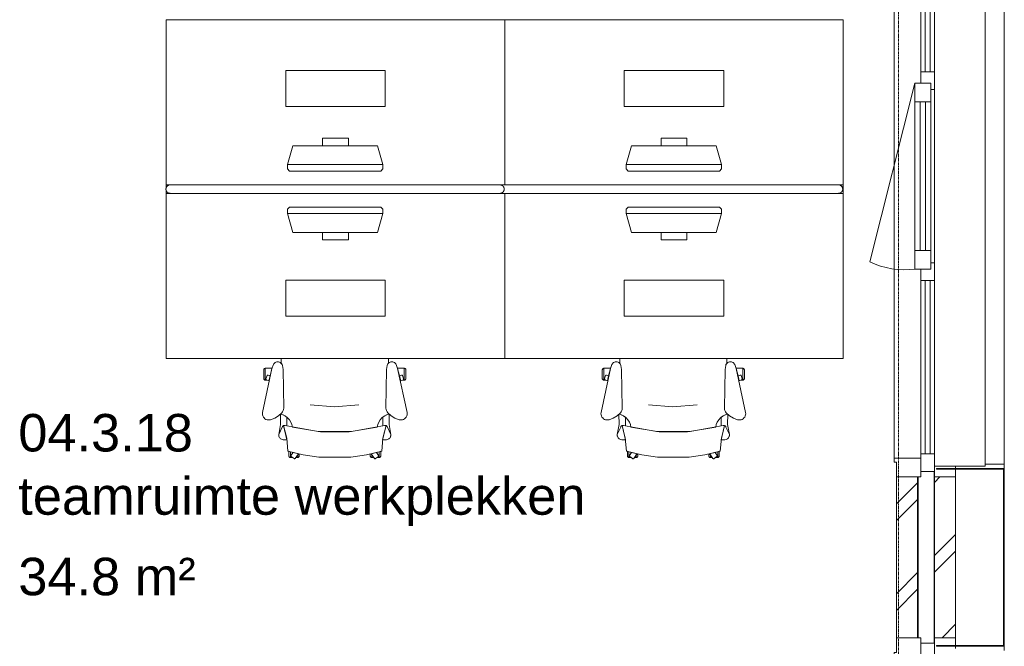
# Model space of a CAD drawing. Header units: millimetres. Extents: x -3388 to 301539, y -5590 to 54660.
# Tile 204 of 216: x 94847 to 99500, y 21180 to 24139. Entities that reach past the tile are written whole.
import ezdxf

# ---------------------------------------------------------------- set-up
doc = ezdxf.new("R2010")
doc.units = ezdxf.units.MM
doc.linetypes.add('stramienlijn', pattern=[21, 12, -3, 3, -3])
for name, color, linetype, lineweight in [('A-AREA-IDEN', 2, 'Continuous', 18), ('A-DETL-MBND', 5, 'Continuous', 9), ('A-FLOR', 192, 'Continuous', 13), ('A-GENM', 13, 'Continuous', 9), ('A-GLAZ', 151, 'Continuous', 9), ('A-GLAZ-CURT', 52, 'Continuous', 9), ('A-GLAZ-CWMG', 51, 'Continuous', 9), ('A-WALL', 113, 'Continuous', 9), ('I-FURN', 30, 'Continuous', 13), ('I-FURN-PNLS', 30, 'Continuous', 13), ('S-GRID', 1, 'Continuous', 9)]:
    doc.layers.add(name, color=color, linetype=linetype, lineweight=lineweight)
doc.styles.add('Arial', font='arial.ttf', dxfattribs={"height": 177.035928})
pattern_1 = [(45, (0, 0), (-212.132, 212.132), []), (45, (0, 2200), (-212.132, 212.132), [])]

# ---------------------------------------------------------------- blocks, each defined once
blk = doc.blocks.new('StadhuisZoetermeer_rvt-1-4e verdieping - bouwdeel 3_ 4_ 5')
at = {"layer": 'A-WALL'}
h = blk.add_hatch(dxfattribs=at)
h.set_pattern_fill('FP_1', color=253, style=0, pattern_type=2)
h.set_pattern_definition(pattern_1)
h.paths.add_polyline_path([(98990, 21220), (99090, 21220), (99090, 21980), (98990, 21980), (98990, 21693.6)], flags=0)
h = blk.add_hatch(dxfattribs=at)
h.set_pattern_fill('FP_1', color=253, style=0, pattern_type=2)
h.set_pattern_definition(pattern_1)
h.paths.add_polyline_path([(99170, 21220), (99270, 21220), (99270, 21980), (99170, 21980), (99170, 21693.6)], flags=0)
at = {"layer": 'A-WALL', "color": 253}
for p, q in [((99270, 22030), (99270, 22020)), ((99270, 22016), (99270, 21980)), ((99090, 21980), (98990, 21980)), ((98990, 21980), (98990, 21220)), ((99090, 21220), (99090, 21980)), ((99170, 21980), (99170, 22005)), ((99170, 21980), (99170, 21220)), ((99270, 21980), (99170, 21980)), ((99270, 21220), (99270, 21980)), ((98990, 21220), (99090, 21220)), ((99170, 21220), (99270, 21220)), ((99170, 21195), (99170, 21220)), ((99270, 21220), (99270, 21184)), ((99270, 21180), (99270, 21170))]:
    blk.add_line(p, q, dxfattribs=at)
blk = doc.blocks.new('stadhuis Zoetermeer_constructie_4_rvt-1-4e verdieping - bouwdeel 3_ 4_ 5')
at = {"layer": 'A-DETL-MBND', "color": 254}
blk.add_line((99168, 22005), (99168, 21195), dxfattribs=at)
at = {"layer": 'A-FLOR', "color": 8, "lineweight": 9}
blk.add_line((99093, 21220), (99093, 21980), dxfattribs=at)
blk = doc.blocks.new('82_FUS_WPB_AV_oth_werkplekken - wp_dubbel _4 pers_-369125-4e verdieping - bouwdeel 3_ 4_ 5')
at = {"layer": 'I-FURN-PNLS', "color": 8, "lineweight": 9}
for p, q in [((777.2, 20), (-781.3, 20)), ((2377.2, 20), (-781.3, 20)), ((-781.3, -20), (777.2, -20)), ((-781.3, -20), (2377.2, -20))]:
    blk.add_line(p, q, dxfattribs=at)
for points, knots in [([(-801.3, 0), (-801.3, 0.9), (-801.2, 2.3), (-800.9, 4.1), (-800.6, 5.3), (-800.2, 6.6), (-799.8, 7.8), (-799.2, 8.9), (-798.7, 10), (-798, 11.1), (-797.3, 12), (-796.6, 12.9), (-795.9, 13.8), (-795.1, 14.6), (-794, 15.5), (-792.8, 16.4), (-791.7, 17.1), (-790.5, 17.8), (-788.3, 18.8), (-785.2, 19.8), (-782.6, 20), (-781.3, 20)], [0, 0, 0, 0, 0.071429, 0.107143, 0.142857, 0.178571, 0.214286, 0.25, 0.285714, 0.321429, 0.357143, 0.392857, 0.428571, 0.464286, 0.5, 0.571429, 0.607143, 0.642857, 0.714286, 0.857143, 1, 1, 1, 1]), ([(-781.3, 20), (-782.6, 20), (-785.2, 19.8), (-788.3, 18.8), (-790.5, 17.8), (-791.7, 17.1), (-792.6, 16.6), (-793.4, 16), (-794.3, 15.3), (-795.1, 14.6), (-795.9, 13.8), (-796.6, 12.9), (-797.3, 12), (-798, 11.1), (-798.7, 10), (-799.2, 8.9), (-799.8, 7.8), (-800.2, 6.6), (-800.6, 5.3), (-800.9, 4.1), (-801.2, 2.3), (-801.3, 0.9), (-801.3, 0)], [-1, -1, -1, -1, -0.857143, -0.714286, -0.642857, -0.607143, -0.571429, -0.535714, -0.5, -0.464286, -0.428571, -0.392857, -0.357143, -0.321429, -0.285714, -0.25, -0.214286, -0.178571, -0.142857, -0.107143, -0.071429, 0, 0, 0, 0]), ([(-781.3, -20), (-782.6, -20), (-785.2, -19.8), (-788.3, -18.8), (-790.5, -17.8), (-791.7, -17.1), (-792.6, -16.6), (-793.4, -16), (-794.3, -15.3), (-795.1, -14.6), (-795.9, -13.8), (-796.6, -12.9), (-797.3, -12), (-798, -11.1), (-798.7, -10), (-799.2, -8.9), (-799.8, -7.8), (-800.2, -6.6), (-800.6, -5.3), (-800.9, -4.1), (-801.2, -2.3), (-801.3, -0.9), (-801.3, 0)], [0, 0, 0, 0, 0.142857, 0.285714, 0.357143, 0.392857, 0.428571, 0.464286, 0.5, 0.535714, 0.571429, 0.607143, 0.642857, 0.678571, 0.714286, 0.75, 0.785714, 0.821429, 0.857143, 0.892857, 0.928571, 1, 1, 1, 1]), ([(-801.3, 0), (-801.3, -0.9), (-801.2, -2.3), (-800.9, -4.1), (-800.6, -5.3), (-800.2, -6.6), (-799.8, -7.8), (-799.2, -8.9), (-798.7, -10), (-798, -11.1), (-797.1, -12.3), (-796.1, -13.5), (-795.1, -14.6), (-794.3, -15.3), (-793.4, -16), (-792.6, -16.6), (-791.7, -17.1), (-790.5, -17.8), (-788.3, -18.8), (-785.2, -19.8), (-782.6, -20), (-781.3, -20)], [-1, -1, -1, -1, -0.928571, -0.892857, -0.857143, -0.821429, -0.785714, -0.75, -0.714286, -0.678571, -0.642857, -0.571429, -0.535714, -0.5, -0.464286, -0.428571, -0.392857, -0.357143, -0.285714, -0.142857, 0, 0, 0, 0]), ([(777.2, 20), (778.5, 20), (781.1, 19.8), (784.2, 18.8), (786.3, 17.8), (787.5, 17.1), (788.4, 16.6), (789.3, 16), (790.1, 15.3), (790.9, 14.6), (791.7, 13.8), (792.5, 12.9), (793.2, 12), (793.9, 11.1), (794.5, 10), (795.1, 8.9), (795.6, 7.8), (796.1, 6.6), (796.5, 5.3), (796.8, 4.1), (797.1, 2.3), (797.2, 0.9), (797.2, 0)], [0, 0, 0, 0, 0.142857, 0.285714, 0.357143, 0.392857, 0.428571, 0.464286, 0.5, 0.535714, 0.571429, 0.607143, 0.642857, 0.678571, 0.714286, 0.75, 0.785714, 0.821429, 0.857143, 0.892857, 0.928571, 1, 1, 1, 1]), ([(797.2, 0), (797.2, -0.9), (797.1, -2.3), (796.8, -4.1), (796.5, -5.3), (796.1, -6.6), (795.6, -7.8), (795.1, -8.9), (794.5, -10), (793.9, -11.1), (793.2, -12), (792.5, -12.9), (791.7, -13.8), (790.9, -14.6), (789.8, -15.5), (788.7, -16.4), (787.5, -17.1), (786.3, -17.8), (784.2, -18.8), (781.1, -19.8), (778.5, -20), (777.2, -20)], [0, 0, 0, 0, 0.071429, 0.107143, 0.142857, 0.178571, 0.214286, 0.25, 0.285714, 0.321429, 0.357143, 0.392857, 0.428571, 0.464286, 0.5, 0.571429, 0.607143, 0.642857, 0.714286, 0.857143, 1, 1, 1, 1]), ([(2377.2, 20), (2378.5, 20), (2381.1, 19.8), (2384.2, 18.8), (2386.3, 17.8), (2387.5, 17.1), (2388.4, 16.6), (2389.3, 16), (2390.1, 15.3), (2390.9, 14.6), (2391.7, 13.8), (2392.5, 12.9), (2393.2, 12), (2393.9, 11.1), (2394.5, 10), (2395.1, 8.9), (2395.6, 7.8), (2396.1, 6.6), (2396.5, 5.3), (2396.8, 4.1), (2397.1, 2.3), (2397.2, 0.9), (2397.2, 0)], [0, 0, 0, 0, 0.142857, 0.285714, 0.357143, 0.392857, 0.428571, 0.464286, 0.5, 0.535714, 0.571429, 0.607143, 0.642857, 0.678571, 0.714286, 0.75, 0.785714, 0.821429, 0.857143, 0.892857, 0.928571, 1, 1, 1, 1]), ([(2397.2, 0), (2397.2, -0.9), (2397.1, -2.3), (2396.8, -4.1), (2396.5, -5.3), (2396.1, -6.6), (2395.6, -7.8), (2395.1, -8.9), (2394.5, -10), (2393.9, -11.1), (2393.2, -12), (2392.5, -12.9), (2391.7, -13.8), (2390.9, -14.6), (2389.8, -15.5), (2388.7, -16.4), (2387.5, -17.1), (2386.3, -17.8), (2384.2, -18.8), (2381.1, -19.8), (2378.5, -20), (2377.2, -20)], [0, 0, 0, 0, 0.071429, 0.107143, 0.142857, 0.178571, 0.214286, 0.25, 0.285714, 0.321429, 0.357143, 0.392857, 0.428571, 0.464286, 0.5, 0.571429, 0.607143, 0.642857, 0.714286, 0.857143, 1, 1, 1, 1])]:
    blk.add_open_spline(points, degree=3, knots=knots, dxfattribs=at)
blk = doc.blocks.new('82_FU_WPB_SH_oth_bureau dubbel - overleg 2p 1600x1600x700-362884-4e verdieping - bouwdeel 3_ 4_ 5')
at = {"layer": 'I-FURN', "color": 8, "lineweight": 9}
for p, q in [((-800, 820), (-800, 40)), ((800, 820), (-800, 820)), ((800, 820), (-800, 820)), ((-800, 820), (-800, 40)), ((800, 40), (800, 820)), ((800, 40), (800, 820)), ((-235, 580), (-235, 410)), ((235, 580), (-235, 580)), ((235, 410), (235, 580)), ((-235, 410), (235, 410)), ((-60.8, 260), (-60.8, 225)), ((60.8, 260), (-60.8, 260)), ((60.8, 225), (60.8, 260)), ((-226.2, 135.5), (-201.2, 225)), ((-201.2, 225), (198.8, 225)), ((198.8, 225), (223.8, 135.5)), ((-226.2, 135.5), (223.8, 135.5)), ((-226.2, 115.5), (-226.2, 135.5)), ((-217, 105.5), (-226.2, 115.5)), ((214.5, 105.5), (-217, 105.5)), ((223.8, 115.5), (214.5, 105.5)), ((223.8, 135.5), (223.8, 115.5)), ((-800, 40), (-800, 26.8)), ((-800, 40), (-781.3, 40)), ((-800, 40), (-781.3, 40)), ((-800, 13.2), (-800, 0)), ((-800, 0), (-781.3, 0)), ((-800, -780), (-800, 0)), ((800, 0), (800, -780)), ((-781.3, 0), (-800, 0)), ((-800, 0), (-800, -780)), ((800, -780), (800, 0)), ((-217, -65.5), (-226.2, -75.5)), ((-226.2, -75.5), (-226.2, -95.5)), ((214.5, -65.5), (-217, -65.5)), ((223.8, -75.5), (214.5, -65.5)), ((223.8, -95.5), (223.8, -75.5)), ((-226.2, -95.5), (-201.2, -185)), ((-226.2, -95.5), (223.8, -95.5)), ((198.8, -185), (223.8, -95.5)), ((-201.2, -185), (198.8, -185)), ((-60.8, -220), (-60.8, -185)), ((60.8, -185), (60.8, -220)), ((60.8, -220), (-60.8, -220)), ((-235, -580), (-235, -410)), ((-235, -410), (235, -410)), ((235, -410), (235, -580)), ((235, -580), (-235, -580)), ((800, -780), (-800, -780)), ((-800, -780), (800, -780))]:
    blk.add_line(p, q, dxfattribs=at)
blk = doc.blocks.new('82_FU_WPB_SH_oth_bureaustoel - Medachair_dwg-4535414-4e verdieping - bouwdeel 3_ 4_ 5')
at = {"layer": 'I-FURN', "color": 8, "lineweight": 9, "flags": 128}
for points in [[(940.758, 324.147), (956.25, 302.822), (930.663, 296.398), (920.955, 309.759), (920.562, 310.431), (920.307, 311.165), (920.201, 311.936), (920.246, 312.713), (920.443, 313.465), (920.782, 314.165), (921.252, 314.785), (921.833, 315.302), (935.215, 325.024), (935.808, 325.381), (936.454, 325.628), (937.133, 325.76), (937.824, 325.773), (938.507, 325.664), (939.161, 325.439), (939.766, 325.104), (940.304, 324.669)], [(1315.08, 324.147), (1299.59, 302.822), (1325.17, 296.398), (1334.88, 309.759), (1335.27, 310.431), (1335.53, 311.165), (1335.64, 311.936), (1335.59, 312.713), (1335.39, 313.465), (1335.05, 314.165), (1334.58, 314.785), (1334, 315.302), (1320.62, 325.024), (1319.95, 325.418), (1319.21, 325.673), (1318.44, 325.779), (1317.67, 325.733), (1316.92, 325.537), (1316.22, 325.197), (1315.6, 324.728)], [(892.889, 168.223), (890.967, 168.059), (889.043, 168.196), (887.164, 168.631), (885.376, 169.354), (900.733, 228.425), (905.902, 289.24), (978.561, 307.639), (1052.71, 318.565), (1203.12, 318.565), (1277.28, 307.639), (1349.93, 289.24), (1355.1, 228.425), (1370.46, 169.354), (1368.67, 168.631), (1366.79, 168.196), (1364.87, 168.059), (1362.95, 168.223), (1207.14, 197.058), (1048.69, 197.058)], [(918.125, 319.565), (927.701, 319.565), (921.833, 315.302), (921.252, 314.785), (920.782, 314.165), (920.443, 313.465), (920.246, 312.713), (920.201, 311.936), (920.307, 311.165), (920.562, 310.431), (920.955, 309.759), (930.663, 296.398), (918.125, 292.89), (918.125, 319.565), (918.125, 292.89), (910.828, 290.739), (910.828, 312.214), (910.93, 313.488), (911.254, 314.724), (911.788, 315.885), (912.516, 316.936), (913.416, 317.843), (914.461, 318.579), (915.618, 319.121), (916.852, 319.453)], [(952.817, 319.565), (944.086, 319.565), (952.817, 307.547)], [(956.25, 302.822), (960.114, 303.709), (960.114, 312.214), (960.012, 313.488), (959.689, 314.724), (959.155, 315.885), (958.427, 316.936), (957.526, 317.842), (956.482, 318.578), (955.325, 319.121), (954.091, 319.453), (952.817, 319.565), (952.817, 307.547)], [(1299.59, 302.822), (1295.72, 303.709), (1295.72, 312.214), (1295.82, 313.488), (1296.15, 314.724), (1296.68, 315.885), (1297.41, 316.936), (1298.31, 317.842), (1299.35, 318.578), (1300.51, 319.121), (1301.75, 319.453), (1303.02, 319.565), (1303.02, 307.547)], [(1303.02, 319.565), (1311.75, 319.565), (1303.02, 307.547)], [(1337.71, 319.565), (1328.13, 319.565), (1334, 315.302), (1334.58, 314.785), (1335.05, 314.165), (1335.39, 313.465), (1335.59, 312.713), (1335.64, 311.936), (1335.53, 311.165), (1335.27, 310.431), (1334.88, 309.759), (1325.17, 296.398), (1337.71, 292.89), (1337.71, 319.565), (1337.71, 292.89), (1345.01, 290.739), (1345.01, 312.214), (1344.91, 313.488), (1344.58, 314.724), (1344.05, 315.885), (1343.32, 316.936), (1342.42, 317.843), (1341.38, 318.579), (1340.22, 319.121), (1338.98, 319.453)], [(885.376, 169.354), (901.933, 235.905), (883.884, 235.905), (878.925, 235.405), (875.362, 233.856), (872.064, 231.801), (869.103, 229.285), (866.877, 226.428), (865.11, 223.266), (863.842, 219.874), (863.209, 217.007), (863.006, 214.077), (863.24, 211.15), (879.412, 175.835), (880.431, 173.831), (881.796, 172.044), (883.463, 170.535)], [(871.242, 164.405), (863.24, 211.15), (879.412, 175.835), (880.505, 173.714), (881.986, 171.843), (883.8, 170.291), (885.878, 169.118), (888.143, 168.366), (890.51, 168.064), (892.892, 168.223), (901.41, 170.576), (901.218, 129.572), (891.954, 123.132), (881.803, 118.206), (871.01, 114.916)], [(1362.94, 168.223), (1354.43, 170.576), (1354.62, 129.572), (1363.88, 123.132), (1374.03, 118.206), (1384.83, 114.916), (1384.59, 164.405), (1392.6, 211.15), (1376.42, 175.835), (1375.41, 173.831), (1374.04, 172.044), (1372.37, 170.535), (1370.46, 169.354), (1368.67, 168.631), (1366.79, 168.196), (1364.87, 168.059)], [(824.403, 141.678), (818.953, 142.657), (813.415, 142.634), (807.972, 141.609), (802.805, 139.617), (798.084, 136.723), (793.963, 133.023), (790.58, 128.638), (788.046, 123.714), (786.445, 118.413), (785.829, 112.909), (786.219, 107.385), (831.099, -100.079), (837.63, -118.572), (839.728, -122.329), (842.495, -125.624), (845.834, -128.337), (849.625, -130.373), (853.732, -131.657), (858.007, -132.144), (862.297, -131.816), (866.449, -130.686), (870.313, -128.793), (873.751, -126.206), (876.639, -123.017), (878.875, -119.341), (880.377, -115.309), (883.676, -96.3046), (886.374, 87.0952), (885.563, 92.9865), (883.773, 98.6577), (881.055, 103.947), (877.488, 108.705), (862.019, 123.036), (844.106, 134.163)], [(1369.46, 87.0952), (1372.16, -96.3046), (1375.46, -115.309), (1376.96, -119.341), (1379.2, -123.017), (1382.09, -126.206), (1385.52, -128.793), (1389.39, -130.686), (1393.54, -131.816), (1397.83, -132.144), (1402.1, -131.657), (1406.21, -130.373), (1410, -128.337), (1413.34, -125.624), (1416.11, -122.329), (1418.21, -118.572), (1424.74, -100.079), (1469.62, 107.385), (1470.01, 112.909), (1469.39, 118.413), (1467.79, 123.714), (1465.26, 128.638), (1461.87, 133.023), (1457.75, 136.723), (1453.03, 139.617), (1447.86, 141.609), (1442.42, 142.634), (1436.88, 142.657), (1431.43, 141.678), (1411.73, 134.163), (1393.82, 123.036), (1378.35, 108.705), (1374.78, 103.947), (1372.06, 98.6577), (1370.27, 92.9865)], [(799.562, -101.355), (799.562, -45.6211), (798.289, -45.733), (797.055, -46.0653), (795.898, -46.6078), (794.853, -47.3438), (793.953, -48.2507), (793.225, -49.3008), (792.691, -50.4619), (792.368, -51.6983), (792.265, -52.9721), (792.265, -94.1338), (792.419, -95.5465), (792.843, -96.9028), (793.521, -98.1512), (794.429, -99.2443), (795.532, -100.141), (796.787, -100.807), (798.148, -101.216)], [(799.562, -45.5991), (807.31, -45.5991), (805.271, -46.2618), (804.634, -46.532), (804.054, -46.9088), (803.548, -47.3805), (803.132, -47.9329), (802.818, -48.5492), (802.616, -49.2106), (802.531, -49.8971), (802.568, -50.5879), (802.723, -51.2618), (807.834, -66.993), (808.146, -67.7056), (808.591, -68.3438), (809.152, -68.8829), (809.807, -69.3023), (810.531, -69.5858), (811.297, -69.7226), (812.075, -69.7073), (812.834, -69.5406), (822.297, -66.4659), (831.099, -100.057), (831.452, -101.333), (799.562, -101.333)], [(816.415, -42.6409), (805.266, -46.2635), (804.629, -46.5337), (804.049, -46.9104), (803.543, -47.3822), (803.127, -47.9346), (802.813, -48.5508), (802.61, -49.2123), (802.526, -49.8988), (802.562, -50.5895), (802.718, -51.2635), (807.829, -66.9946), (808.141, -67.7073), (808.586, -68.3455), (809.147, -68.8846), (809.802, -69.304), (810.526, -69.5875), (811.292, -69.7243), (812.07, -69.709), (812.829, -69.5423), (822.292, -66.4676)], [(1456.27, -45.5991), (1448.53, -45.5991), (1450.57, -46.2618), (1451.2, -46.532), (1451.78, -46.9088), (1452.29, -47.3805), (1452.7, -47.9329), (1453.02, -48.5492), (1453.22, -49.2106), (1453.3, -49.8971), (1453.27, -50.5879), (1453.11, -51.2618), (1448, -66.993), (1447.73, -67.6297), (1447.35, -68.2097), (1446.88, -68.7156), (1446.33, -69.1319), (1445.71, -69.4459), (1445.05, -69.6481), (1444.37, -69.7324), (1443.68, -69.6962), (1443, -69.5406), (1433.54, -66.4659), (1424.74, -100.057), (1424.38, -101.333), (1456.27, -101.333)], [(1439.42, -42.6409), (1450.57, -46.2635), (1451.21, -46.5337), (1451.79, -46.9104), (1452.29, -47.3822), (1452.71, -47.9346), (1453.02, -48.5508), (1453.23, -49.2123), (1453.31, -49.8988), (1453.27, -50.5895), (1453.12, -51.2635), (1448.01, -66.9946), (1447.69, -67.7073), (1447.25, -68.3455), (1446.69, -68.8846), (1446.03, -69.304), (1445.31, -69.5875), (1444.54, -69.7243), (1443.77, -69.709), (1443.01, -69.5423), (1433.54, -66.4676)], [(1456.27, -101.355), (1456.27, -45.6211), (1457.55, -45.733), (1458.78, -46.0653), (1459.94, -46.6078), (1460.98, -47.3438), (1461.88, -48.2507), (1462.61, -49.3008), (1463.14, -50.4619), (1463.47, -51.6983), (1463.57, -52.9721), (1463.57, -94.1338), (1463.42, -95.5465), (1462.99, -96.9028), (1462.31, -98.1512), (1461.41, -99.2443), (1460.3, -100.141), (1459.05, -100.807), (1457.69, -101.216)]]:
    blk.add_lwpolyline(points, close=True, dxfattribs=at)
for points in [[(1391.99, 219.874), (1392.63, 217.007), (1392.83, 214.077), (1392.6, 211.15), (1392.83, 214.077), (1392.63, 217.007), (1391.99, 219.874), (1390.73, 223.267), (1388.96, 226.428), (1386.73, 229.285), (1383.77, 231.802), (1380.47, 233.857), (1376.91, 235.406), (1371.95, 235.905), (1353.9, 235.905), (1370.46, 169.354), (1372.37, 170.535), (1374.04, 172.044), (1375.41, 173.831), (1376.42, 175.835), (1392.6, 211.15)], [(1375.46, -115.309), (1372.16, -96.3046), (1369.46, 87.0952), (1370.27, 92.9865), (1372.06, 98.6577), (1374.78, 103.947), (1378.35, 108.705), (1384.43, 115.005), (1372.33, 118.902), (1361.09, 124.852), (1351.07, 132.673), (1342.56, 142.125), (1335.84, 152.917), (1331.11, 164.717), (1328.51, 177.162), (1195.33, 198.061), (1060.51, 198.061), (927.325, 177.162), (924.726, 164.717), (919.993, 152.917), (913.272, 142.125), (904.769, 132.673), (894.746, 124.852), (883.511, 118.902), (871.409, 115.005), (877.488, 108.705), (881.055, 103.947), (883.773, 98.6577), (885.563, 92.9865), (886.374, 87.0952), (883.676, -96.3046), (880.377, -115.309), (879.012, -119.052), (877.014, -122.499), (874.445, -125.544), (874.7616, -147.7067)], [(1241.01, 70.5866), (1126.01, 80.6836), (1011.01, 70.5866)], [(1381.0744, -147.7067), (1381.39, -125.544), (1378.82, -122.499), (1376.82, -119.052), (1375.46, -115.309)]]:
    blk.add_lwpolyline(points, dxfattribs=at)
blk = doc.blocks.new('82_FU_WPB_SH_oth_bureaustoel - 82_FU_WPB_SH_oth_bureaustoel-4536425-4e verdieping - bouwdeel 3_ 4_ 5')
at = {"extrusion": (0, 0, -1), "zscale": -1, "rotation": 180}
blk.add_blockref('82_FU_WPB_SH_oth_bureaustoel - Medachair_dwg-4535414-4e verdieping - bouwdeel 3_ 4_ 5', (1131.3, -47.7), dxfattribs=at)
blk = doc.blocks.new('82_FU_WPB_SH_oth_bureau dubbel - overleg 2p 1600x1600x700-V264-4e verdieping - bouwdeel 3_ 4_ 5')
at = {"layer": 'I-FURN', "color": 8, "lineweight": 9}
for p, q in [((-800, 820), (-800, 40)), ((800, 820), (-800, 820)), ((800, 820), (-800, 820)), ((-800, 820), (-800, 40)), ((800, 40), (800, 820)), ((800, 40), (800, 820)), ((-235, 580), (-235, 410)), ((235, 580), (-235, 580)), ((235, 410), (235, 580)), ((-235, 410), (235, 410)), ((-60.8, 260), (-60.8, 225)), ((60.8, 260), (-60.8, 260)), ((60.8, 225), (60.8, 260)), ((-226.2, 135.5), (-201.2, 225)), ((-201.2, 225), (198.8, 225)), ((198.8, 225), (223.8, 135.5)), ((-226.2, 135.5), (223.8, 135.5)), ((-226.2, 115.5), (-226.2, 135.5)), ((-217, 105.5), (-226.2, 115.5)), ((214.5, 105.5), (-217, 105.5)), ((223.8, 115.5), (214.5, 105.5)), ((223.8, 135.5), (223.8, 115.5)), ((-800, -780), (-800, 0)), ((777.2, 40), (800, 40)), ((777.2, 40), (800, 40)), ((777.2, 0), (800, 0)), ((800, 40), (800, 0)), ((800, 0), (800, -780)), ((-800, 0), (-800, -780)), ((800, 0), (777.2, 0)), ((800, -780), (800, 0)), ((-217, -65.5), (-226.2, -75.5)), ((-226.2, -75.5), (-226.2, -95.5)), ((214.5, -65.5), (-217, -65.5)), ((223.8, -75.5), (214.5, -65.5)), ((223.8, -95.5), (223.8, -75.5)), ((-226.2, -95.5), (-201.2, -185)), ((-226.2, -95.5), (223.8, -95.5)), ((198.8, -185), (223.8, -95.5)), ((-201.2, -185), (198.8, -185)), ((-60.8, -220), (-60.8, -185)), ((60.8, -185), (60.8, -220)), ((60.8, -220), (-60.8, -220)), ((-235, -580), (-235, -410)), ((-235, -410), (235, -410)), ((235, -410), (235, -580)), ((235, -580), (-235, -580)), ((800, -780), (-800, -780)), ((-800, -780), (800, -780))]:
    blk.add_line(p, q, dxfattribs=at)
blk = doc.blocks.new('Stadhuis Zoetermeer_OTH_interieur_rvt-1-4e verdieping - bouwdeel 3_ 4_ 5')
at = {"color": 8, "lineweight": 9}
for name, p in [('82_FU_WPB_SH_oth_bureau dubbel - overleg 2p 1600x1600x700-362884-4e verdieping - bouwdeel 3_ 4_ 5', (96339.2, 23319.2)), ('82_FU_WPB_SH_oth_bureau dubbel - overleg 2p 1600x1600x700-V264-4e verdieping - bouwdeel 3_ 4_ 5', (97939.2, 23319.2)), ('82_FUS_WPB_AV_oth_werkplekken - wp_dubbel _4 pers_-369125-4e verdieping - bouwdeel 3_ 4_ 5', (96339.2, 23339.2)), ('82_FU_WPB_SH_oth_bureaustoel - 82_FU_WPB_SH_oth_bureaustoel-4536425-4e verdieping - bouwdeel 3_ 4_ 5', (96339.2, 22439.2)), ('82_FU_WPB_SH_oth_bureaustoel - 82_FU_WPB_SH_oth_bureaustoel-4536425-4e verdieping - bouwdeel 3_ 4_ 5', (97939.2, 22439.2))]:
    blk.add_blockref(name, p, dxfattribs=at)
blk = doc.blocks.new('21_alucobond paneel - 21_alucobond paneel-3582886-4e verdieping - bouwdeel 3_ 4_ 5')
at = {"layer": 'A-GLAZ-CURT'}
for p, q in [((-1360, 0), (1360, 0)), ((-1360, -90), (-1360, 0)), ((1360, 0), (1360, -90))]:
    blk.add_line(p, q, dxfattribs=at)
blk = doc.blocks.new('21_alucobond waterslag - 21_alucobond waterslag-3608126-4e verdieping - bouwdeel 3_ 4_ 5')
at = {"layer": 'A-GLAZ-CURT'}
for p, q in [((-1370, -330), (-1370, -90)), ((-1370, -90), (1370, -90)), ((1370, -90), (1370, -330))]:
    blk.add_line(p, q, dxfattribs=at)
blk = doc.blocks.new('21_alucobond paneel - 21_alucobond paneel-3582956-4e verdieping - bouwdeel 3_ 4_ 5')
at = {"layer": 'A-GLAZ-CURT'}
blk.add_hatch(color=256, dxfattribs=at).paths.add_polyline_path([(420, 0), (-420, 0), (-420, -320), (-416, -320), (-416, -4), (416, -4), (416, -320), (420, -320)], flags=0)
at = {"layer": 'A-GLAZ-CURT', "lineweight": 13}
for p, q in [((420, 0), (-420, 0)), ((-420, 0), (-420, -320)), ((420, -320), (420, 0)), ((-416, -320), (-416, -4)), ((-416, -4), (416, -4)), ((416, -4), (416, -320)), ((-420, -320), (-416, -320)), ((416, -320), (420, -320))]:
    blk.add_line(p, q, dxfattribs=at)
blk = doc.blocks.new('System Panel - 31_CWP_glas_gevel-3349802-4e verdieping - bouwdeel 3_ 4_ 5')
at = {"layer": 'A-GLAZ-CURT', "lineweight": 13}
for p, q in [((409, 12), (-409, 12)), ((-409, 12), (-409, -12)), ((409, -12), (409, 12)), ((-409, -12), (409, -12))]:
    blk.add_line(p, q, dxfattribs=at)
blk = doc.blocks.new('Rectangular Mullion - 31_CWM_065x84-3349796-4e verdieping - bouwdeel 3_ 4_ 5')
at = {"layer": 'A-GLAZ-CWMG'}
for p, q in [((16030, 15707), (16030, 14889)), ((16095, 15707), (16095, 14889))]:
    blk.add_line(p, q, dxfattribs=at)
blk = doc.blocks.new('Rectangular Mullion - 31_CWM_065x84-V202-4e verdieping - bouwdeel 3_ 4_ 5')
at = {"layer": 'A-GLAZ-CWMG'}
h = blk.add_hatch(dxfattribs=at)
h.set_pattern_fill('FP_113', color=256, style=0, pattern_type=2)
h.set_pattern_definition([(225, (22005, 99137.5), (449.013, -449.013), []), (225, (22005, 98978.75), (6e-14, -898.0256), []), (225, (22005, 99296.25), (6e-14, -898.0256), [])])
h.paths.add_polyline_path([(0, -32.5), (-84, -32.5), (-84, 32.5), (0, 32.5)], flags=0)
at = {"layer": 'A-GLAZ-CWMG', "lineweight": 18}
for p, q in [((-84, 32.5), (0, 32.5)), ((-84, -32.5), (-84, 32.5)), ((0, 32.5), (0, -32.5)), ((0, -32.5), (-84, -32.5))]:
    blk.add_line(p, q, dxfattribs=at)
blk = doc.blocks.new('Rectangular Mullion - 31_CWM_065x84-3349798-4e verdieping - bouwdeel 3_ 4_ 5')
at = {"layer": 'A-GLAZ-CWMG'}
for p, q in [((16030, 17511), (16030, 16693)), ((16095, 17511), (16095, 16693))]:
    blk.add_line(p, q, dxfattribs=at)
blk = doc.blocks.new('Rectangular Mullion - 31_CWM_065x84-V204-4e verdieping - bouwdeel 3_ 4_ 5')
at = {"layer": 'A-GLAZ-CWMG'}
h = blk.add_hatch(dxfattribs=at)
h.set_pattern_fill('FP_115', color=256, style=0, pattern_type=2)
h.set_pattern_definition([(225, (22949, 99137.5), (449.013, -449.013), []), (225, (22949, 98978.75), (6e-14, -898.0256), []), (225, (22949, 99296.25), (6e-14, -898.0256), [])])
h.paths.add_polyline_path([(42, -15), (42, -32.5), (-42, -32.5), (-42, -15), (-12, -15), (-12, 32.5), (42, 32.5), (42, 22.5)], flags=0)
at = {"layer": 'A-GLAZ-CWMG', "lineweight": 18}
for p, q in [((-12, 32.5), (42, 32.5)), ((42, 32.5), (42, -32.5)), ((-42, -32.5), (-42, -15)), ((42, -32.5), (-42, -32.5))]:
    blk.add_line(p, q, dxfattribs=at)
blk = doc.blocks.new('31_WI_raam_1 - raam UPGRADE GEVEL-3492583-4e verdieping - bouwdeel 3_ 4_ 5')
at = {"layer": 'A-GLAZ'}
for p, q in [((-351, 15), (-439, 15)), ((-439, 15), (-439, -60)), ((-351, -60), (-351, 15)), ((439, 15), (351, 15)), ((351, 15), (351, -60)), ((439, -60), (439, 15)), ((-439, -60), (-351, -60)), ((351, -60), (439, -60))]:
    blk.add_line(p, q, dxfattribs=at)
at = {"layer": 'A-GLAZ', "lineweight": 13}
for p, q in [((-351, 15), (351, 15)), ((351, -60), (-351, -60))]:
    blk.add_line(p, q, dxfattribs=at)
blk = doc.blocks.new('Rectangular Mullion - 31_CWM_065x84-3349801-4e verdieping - bouwdeel 3_ 4_ 5')
at = {"layer": 'A-GLAZ-CWMG'}
blk.add_line((16030, 16609), (16030, 15791), dxfattribs=at)
blk = doc.blocks.new('Rectangular Mullion - 31_CWM_065x84-V205-4e verdieping - bouwdeel 3_ 4_ 5')
at = {"layer": 'A-GLAZ-CWMG'}
h = blk.add_hatch(dxfattribs=at)
h.set_pattern_fill('FP_116', color=256, style=0, pattern_type=2)
h.set_pattern_definition([(225, (23851, 99137.5), (449.013, -449.013), []), (225, (23851, 98978.75), (6e-14, -898.0256), []), (225, (23851, 99296.25), (6e-14, -898.0256), [])])
h.paths.add_polyline_path([(42, -15), (42, -32.5), (-42, -32.5), (-42, 32.5), (12, 32.5), (12, -15)], flags=0)
at = {"layer": 'A-GLAZ-CWMG', "lineweight": 18}
for p, q in [((-42, 32.5), (12, 32.5)), ((-42, -32.5), (-42, 32.5)), ((42, -32.5), (-42, -32.5)), ((42, -15), (42, -32.5))]:
    blk.add_line(p, q, dxfattribs=at)
blk = doc.blocks.new('BI raam links - BI raam links-3468314-4e verdieping - bouwdeel 3_ 4_ 5')
at = {"layer": 'A-GLAZ', "lineweight": 13}
blk.add_line((439, 37.5), (-404.9, 250.8), dxfattribs=at)
blk.add_arc((-39.1, 83), 402.5, 155.3587, 186.4926, dxfattribs=at)
blk = doc.blocks.new('WI_subvak - glas 2-3349831-4e verdieping - bouwdeel 3_ 4_ 5')
at = {"layer": 'A-GLAZ'}
for p, q in [((351, 12), (-351, 12)), ((-351, -12), (351, -12))]:
    blk.add_line(p, q, dxfattribs=at)
blk = doc.blocks.new('Rectangular Mullion - 31_CWM_065x84-V211-4e verdieping - bouwdeel 3_ 4_ 5')
at = {"layer": 'A-GLAZ-CWMG'}
h = blk.add_hatch(dxfattribs=at)
h.set_pattern_fill('FP_122', color=256, style=0, pattern_type=2)
h.set_pattern_definition([(315, (-21195, 99137.5), (449.013, 449.013), []), (315, (-21195, 98978.75), (898.0256, 6e-14), []), (315, (-21195, 99296.25), (898.0256, 6e-14), [])])
h.paths.add_polyline_path([(-84, 32.5), (-84, -32.5), (0, -32.5), (0, 32.5)], flags=0)
at = {"layer": 'A-GLAZ-CWMG', "lineweight": 18}
for p, q in [((0, 32.5), (-84, 32.5)), ((-84, 32.5), (-84, -32.5)), ((0, -32.5), (0, 32.5)), ((-84, -32.5), (0, -32.5))]:
    blk.add_line(p, q, dxfattribs=at)
blk = doc.blocks.new('31_binnenspouwblad_afwerking - Merk_B-33-3354001-4e verdieping - bouwdeel 3_ 4_ 5')
at = {"layer": 'A-GENM', "lineweight": 13}
for p, q in [((88, 0), (0, 0)), ((0, 0), (0, -115)), ((88, -125), (88, 0)), ((2995, 0), (2907, 0)), ((2907, 0), (2907, -125)), ((0, -115), (70, -115)), ((70, -115), (70, -125)), ((70, -125), (88, -125)), ((2907, -125), (2925, -125)), ((2925, -115), (2995, -115)), ((2925, -125), (2925, -115))]:
    blk.add_line(p, q, dxfattribs=at)
at = {"layer": 'A-GENM'}
for p, q in [((2815, 0), (2907, 0)), ((88, -125), (2907, -125))]:
    blk.add_line(p, q, dxfattribs=at)
blk = doc.blocks.new('31_binnenspouwblad_afwerking - Merk_B-33-V300-4e verdieping - bouwdeel 3_ 4_ 5')
at = {"layer": 'A-GENM', "lineweight": 13}
for p, q in [((88, 0), (0, 0)), ((88, -125), (88, 0)), ((2995, 0), (2907, 0)), ((2907, 0), (2907, -125)), ((2995, -115), (2995, 0)), ((0, -115), (70, -115)), ((70, -115), (70, -125)), ((70, -125), (88, -125)), ((2907, -125), (2925, -125)), ((2925, -115), (2995, -115)), ((2925, -125), (2925, -115))]:
    blk.add_line(p, q, dxfattribs=at)
at = {"layer": 'A-GENM'}
for p, q in [((88, 0), (180, 0)), ((88, -125), (2907, -125))]:
    blk.add_line(p, q, dxfattribs=at)

msp = doc.modelspace()

# ---------------------------------------------------------------- linework, layer by layer
at = {"layer": 'A-DETL-MBND'}
for p, q in [((99500, 22040), (99500, 22020)), ((99500, 21180), (99500, 21160))]:
    msp.add_line(p, q, dxfattribs=at)
at = {"layer": 'S-GRID', "linetype": 'stramienlijn'}
msp.add_line((99000, 44000), (99000, -4400), dxfattribs=at)

# ---------------------------------------------------------------- block references
at = {"lineweight": 5}
for name in ['StadhuisZoetermeer_rvt-1-4e verdieping - bouwdeel 3_ 4_ 5', 'stadhuis Zoetermeer_constructie_4_rvt-1-4e verdieping - bouwdeel 3_ 4_ 5', 'Stadhuis Zoetermeer_OTH_interieur_rvt-1-4e verdieping - bouwdeel 3_ 4_ 5']:
    msp.add_blockref(name, (0, 0), dxfattribs=at)
at = {"layer": 'A-GENM', "rotation": 269.9999999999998}
for name, p in [('31_binnenspouwblad_afwerking - Merk_B-33-V300-4e verdieping - bouwdeel 3_ 4_ 5', (99105, 24975)), ('31_binnenspouwblad_afwerking - Merk_B-33-3354001-4e verdieping - bouwdeel 3_ 4_ 5', (99105, 21220))]:
    msp.add_blockref(name, p, dxfattribs=at)
at = {"layer": 'A-GLAZ'}
for name, p, rotation in [('BI raam links - BI raam links-3468314-4e verdieping - bouwdeel 3_ 4_ 5', (99115, 23400), 89.99999999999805), ('31_WI_raam_1 - raam UPGRADE GEVEL-3492583-4e verdieping - bouwdeel 3_ 4_ 5', (99137.5, 23400), 269.9999999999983), ('WI_subvak - glas 2-3349831-4e verdieping - bouwdeel 3_ 4_ 5', (99115, 23400), 269.9999999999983)]:
    msp.add_blockref(name, p, dxfattribs=dict(at, rotation=rotation))
at = {"layer": 'A-GLAZ-CURT'}
for name, p, rotation in [('21_alucobond waterslag - 21_alucobond waterslag-3608126-4e verdieping - bouwdeel 3_ 4_ 5', (99500, 23400), 269.9999999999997), ('21_alucobond paneel - 21_alucobond paneel-3582886-4e verdieping - bouwdeel 3_ 4_ 5', (99500, 23400), 269.9999999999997), ('System Panel - 31_CWP_glas_gevel-3349802-4e verdieping - bouwdeel 3_ 4_ 5', (99137.5, 24302), 269.9999999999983), ('System Panel - 31_CWP_glas_gevel-3349802-4e verdieping - bouwdeel 3_ 4_ 5', (99137.5, 22498), 269.9999999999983), ('21_alucobond paneel - 21_alucobond paneel-3582956-4e verdieping - bouwdeel 3_ 4_ 5', (99500, 21600), 269.9999999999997)]:
    msp.add_blockref(name, p, dxfattribs=dict(at, rotation=rotation))
at = {"layer": 'A-GLAZ-CWMG'}
for name, p, rotation in [('Rectangular Mullion - 31_CWM_065x84-3349796-4e verdieping - bouwdeel 3_ 4_ 5', (115200, 39600), 180), ('Rectangular Mullion - 31_CWM_065x84-3349801-4e verdieping - bouwdeel 3_ 4_ 5', (115200, 39600), 180), ('Rectangular Mullion - 31_CWM_065x84-3349798-4e verdieping - bouwdeel 3_ 4_ 5', (115200, 39600), 180), ('Rectangular Mullion - 31_CWM_065x84-V211-4e verdieping - bouwdeel 3_ 4_ 5', (99137.5, 21195), 89.9999999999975)]:
    msp.add_blockref(name, p, dxfattribs=dict(at, rotation=rotation))
at = {"layer": 'A-GLAZ-CWMG', "extrusion": (0, 0, -1), "rotation": 270.0000000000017}
for name, p in [('Rectangular Mullion - 31_CWM_065x84-V205-4e verdieping - bouwdeel 3_ 4_ 5', (-99137.5, 23851)), ('Rectangular Mullion - 31_CWM_065x84-V204-4e verdieping - bouwdeel 3_ 4_ 5', (-99137.5, 22949)), ('Rectangular Mullion - 31_CWM_065x84-V202-4e verdieping - bouwdeel 3_ 4_ 5', (-99137.5, 22005))]:
    msp.add_blockref(name, p, dxfattribs=at)

# ---------------------------------------------------------------- next in the draw order: texts
at = {"layer": 'A-AREA-IDEN', "lineweight": 9, "attachment_point": 1, "line_spacing_factor": 0.938532, "style": 'Arial', "bg_fill": 3, "box_fill_scale": 1.25, "bg_fill_color": 0, "bg_fill_transparency": 0}
for s, insert, char_height, width in [('04.3.18', (94840.1959, 22277.1037), 177.03593, 984.921224), ('teamruimte werkplekken', (94840.1959, 21978.4383), 177.035928, 3181.554742), ('34.8 m²', (94840.1959, 21598.1235), 177.03593, 997.880713)]:
    msp.add_mtext(s, dxfattribs=dict(at, insert=insert, char_height=char_height, width=width))

doc.saveas('drawing.dxf')
